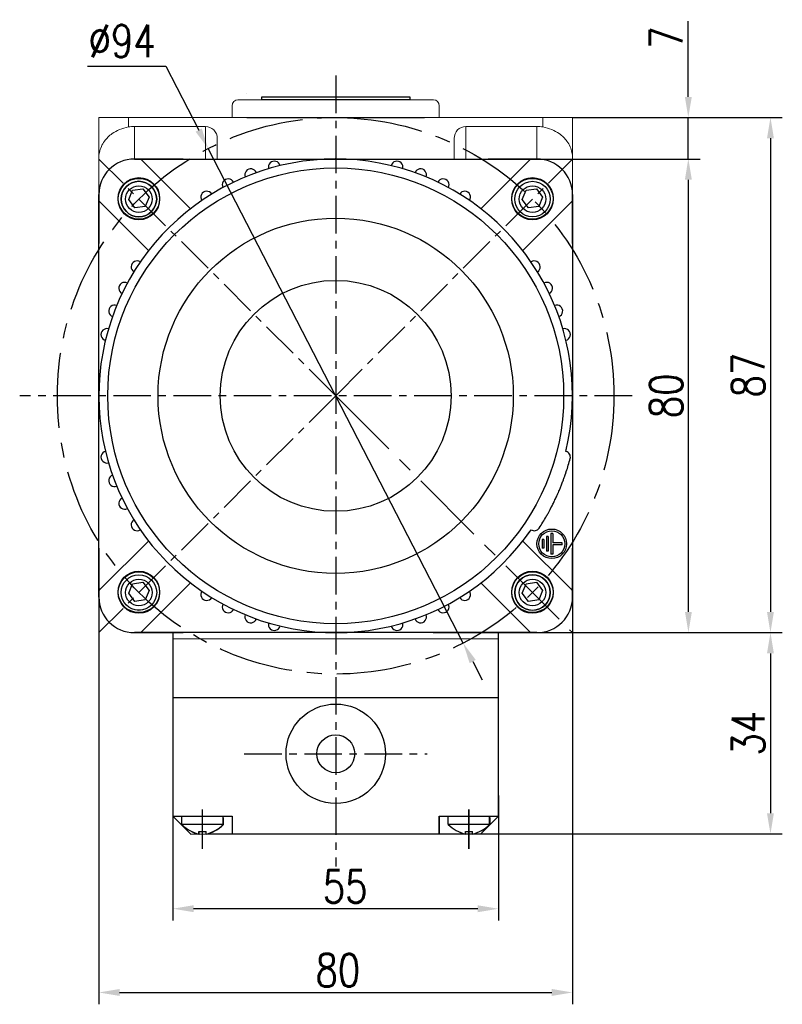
# Model space of a CAD drawing. Header units: inches. Extents: x -753 to 5070, y -3075 to 1581.
# Tile 27 of 178: x 1300 to 1429, y -1248 to -1082. Entities that reach past the tile are written whole.
import ezdxf

# ---------------------------------------------------------------- set-up
doc = ezdxf.new("R2010")
doc.units = ezdxf.units.IN
doc.header["$LTSCALE"] = 10
doc.header["$MEASUREMENT"] = 0
doc.linetypes.add('CENTER', pattern=[10.16, 6.35, -1.27, 1.27, -1.27])
for name, color, linetype in [('1轮廓实线层', 7, 'Continuous'), ('3中心线层', 1, 'CENTER'), ('7标注层', 4, 'Continuous')]:
    doc.layers.add(name, color=color, linetype=linetype)
doc.styles.add('TH_GBDIM', font='romans.shx', dxfattribs={"width": 0.8, "bigfont": 'gbcbig.shx'})
doc.dimstyles.new('TH_GBDIM', dxfattribs={"dimtxt": 3.5, "dimasz": 2.5, "dimexe": 2, "dimexo": 0, "dimgap": 1, "dimtad": 1, "dimdec": 4, "dimdsep": 46, "dimtxsty": 'TH_GBDIM', "dimcen": 0.09, "dimclrd": 4, "dimclre": 4, "dimclrt": 3, "dimadec": 0, "dimazin": 0, "dimtfac": 1, "dimtdec": 4, "dimtmove": 0, "dimatfit": 3, "dimfxl": 1, "dimtzin": 0, "dimarcsym": 0})

# ---------------------------------------------------------------- blocks, each defined once
blk = doc.blocks.new('*D273')
at = {"layer": '7标注层', "color": 4, "lineweight": -2, "transparency": 16777216}
for p, q in [((1383.31, -1105.15), (1415.01, -1105.15)), ((1413.01, -1181.65), (1413.01, -1108.65)), ((1393.44, -1185.15), (1415.01, -1185.15))]:
    blk.add_line(p, q, dxfattribs=at)
at = {"layer": '7标注层', "color": 4, "transparency": 16777216}
for points in [[(1412.43, -1108.65), (1413.59, -1108.65), (1413.01, -1105.15)], [(1412.43, -1181.65), (1413.59, -1181.65), (1413.01, -1185.15)]]:
    blk.add_solid(points, dxfattribs=at)
at = {"layer": 'Defpoints', "color": 0, "transparency": 16777216}
for p in [(1383.31, -1105.15), (1413.01, -1105.15), (1393.44, -1185.15)]:
    blk.add_point(p, dxfattribs=at)
at = {"layer": '7标注层', "color": 3, "transparency": 16777216, "insert": (1409.26, -1145.15), "char_height": 5.5, "attachment_point": 5, "rotation": 90, "style": 'TH_GBDIM'}
blk.add_mtext('{80}{}{}', dxfattribs=at)
blk = doc.blocks.new('*D274')
at = {"layer": '7标注层', "color": 4, "lineweight": -2, "transparency": 16777216}
for p, q in [((1412.99, -1094.65), (1412.99, -1081.89)), ((1393.44, -1098.15), (1414.99, -1098.15)), ((1412.99, -1105.15), (1412.99, -1098.15)), ((1395, -1105.15), (1414.99, -1105.15)), ((1412.99, -1108.65), (1412.99, -1112.15))]:
    blk.add_line(p, q, dxfattribs=at)
at = {"layer": '7标注层', "color": 4, "transparency": 16777216}
for points in [[(1412.41, -1094.65), (1413.58, -1094.65), (1412.99, -1098.15)], [(1412.41, -1108.65), (1413.58, -1108.65), (1412.99, -1105.15)]]:
    blk.add_solid(points, dxfattribs=at)
at = {"layer": 'Defpoints', "color": 0, "transparency": 16777216}
for p in [(1393.44, -1098.15), (1412.99, -1098.15), (1395, -1105.15)]:
    blk.add_point(p, dxfattribs=at)
at = {"layer": '7标注层', "color": 3, "transparency": 16777216, "insert": (1409.24, -1084.67), "char_height": 5.5, "attachment_point": 5, "rotation": 90, "style": 'TH_GBDIM'}
blk.add_mtext('{7}{}{}', dxfattribs=at)
blk = doc.blocks.new('*D275')
at = {"layer": '7标注层', "color": 4, "lineweight": -2, "transparency": 16777216}
for p, q in [((1311.5, -1089.47), (1324.74, -1089.47)), ((1324.74, -1089.47), (1330.3, -1100.26)), ((1374.97, -1186.92), (1331.9, -1103.37)), ((1376.58, -1190.03), (1378.18, -1193.14))]:
    blk.add_line(p, q, dxfattribs=at)
at = {"layer": '7标注层', "color": 4, "transparency": 16777216}
for points in [[(1330.82, -1099.99), (1329.78, -1100.53), (1331.9, -1103.37)], [(1377.1, -1189.77), (1376.06, -1190.3), (1374.97, -1186.92)]]:
    blk.add_solid(points, dxfattribs=at)
at = {"layer": 'Defpoints', "color": 0, "transparency": 16777216}
for p in [(1331.9, -1103.37), (1374.97, -1186.92)]:
    blk.add_point(p, dxfattribs=at)
at = {"layer": '7标注层', "color": 3, "transparency": 16777216, "insert": (1317.37, -1085.22), "char_height": 5.5, "attachment_point": 5, "style": 'TH_GBDIM'}
blk.add_mtext('{∅94}{}{}', dxfattribs=at)
blk = doc.blocks.new('*D276')
at = {"layer": '7标注层', "color": 4, "lineweight": -2, "transparency": 16777216}
for p, q in [((1393.44, -1098.15), (1428.87, -1098.15)), ((1426.87, -1101.65), (1426.87, -1181.65)), ((1369.9, -1185.15), (1428.87, -1185.15))]:
    blk.add_line(p, q, dxfattribs=at)
at = {"layer": '7标注层', "color": 4, "transparency": 16777216}
for points in [[(1426.28, -1101.65), (1427.45, -1101.65), (1426.87, -1098.15)], [(1426.28, -1181.65), (1427.45, -1181.65), (1426.87, -1185.15)]]:
    blk.add_solid(points, dxfattribs=at)
at = {"layer": 'Defpoints', "color": 0, "transparency": 16777216}
for p in [(1393.44, -1098.15), (1369.9, -1185.15), (1426.87, -1185.15)]:
    blk.add_point(p, dxfattribs=at)
at = {"layer": '7标注层', "color": 3, "transparency": 16777216, "insert": (1423.12, -1141.65), "char_height": 5.5, "attachment_point": 5, "rotation": 90, "style": 'TH_GBDIM'}
blk.add_mtext('{87}{}{}', dxfattribs=at)
blk = doc.blocks.new('*D319')
at = {"layer": '7标注层', "color": 4, "lineweight": -2, "transparency": 16777216}
for p, q in [((1313.44, -1175.02), (1313.44, -1247.93)), ((1393.44, -1175.02), (1393.44, -1247.93)), ((1316.94, -1245.93), (1389.94, -1245.93))]:
    blk.add_line(p, q, dxfattribs=at)
at = {"layer": '7标注层', "color": 4, "transparency": 16777216}
for points in [[(1316.94, -1245.34), (1316.94, -1246.51), (1313.44, -1245.93)], [(1389.94, -1245.34), (1389.94, -1246.51), (1393.44, -1245.93)]]:
    blk.add_solid(points, dxfattribs=at)
at = {"layer": 'Defpoints', "color": 0, "transparency": 16777216}
for p in [(1313.44, -1175.02), (1393.44, -1175.02), (1393.44, -1245.93)]:
    blk.add_point(p, dxfattribs=at)
at = {"layer": '7标注层', "color": 3, "transparency": 16777216, "insert": (1353.82, -1242.18), "char_height": 5.5, "attachment_point": 5, "style": 'TH_GBDIM'}
blk.add_mtext('80', dxfattribs=at)
blk = doc.blocks.new('*D488')
at = {"layer": '7标注层', "color": 4, "lineweight": -2, "transparency": 16777216}
for p, q in [((1381.33, -1185.15), (1428.87, -1185.15)), ((1426.87, -1188.65), (1426.87, -1215.65)), ((1371.49, -1219.15), (1428.87, -1219.15))]:
    blk.add_line(p, q, dxfattribs=at)
at = {"layer": '7标注层', "color": 4, "transparency": 16777216}
for points in [[(1426.28, -1188.65), (1427.45, -1188.65), (1426.87, -1185.15)], [(1426.28, -1215.65), (1427.45, -1215.65), (1426.87, -1219.15)]]:
    blk.add_solid(points, dxfattribs=at)
at = {"layer": 'Defpoints', "color": 0, "transparency": 16777216}
for p in [(1381.33, -1185.15), (1371.49, -1219.15), (1426.87, -1219.15)]:
    blk.add_point(p, dxfattribs=at)
at = {"layer": '7标注层', "color": 3, "transparency": 16777216, "insert": (1423.12, -1202.15), "char_height": 5.5, "attachment_point": 5, "rotation": 90, "style": 'TH_GBDIM'}
blk.add_mtext('34', dxfattribs=at)
blk = doc.blocks.new('*D489')
at = {"layer": '7标注层', "color": 4, "lineweight": -2, "transparency": 16777216}
for p, q in [((1325.94, -1212.66), (1325.94, -1233.78)), ((1380.94, -1212.67), (1380.94, -1233.79)), ((1377.44, -1231.79), (1329.44, -1231.78))]:
    blk.add_line(p, q, dxfattribs=at)
at = {"layer": '7标注层', "color": 4, "transparency": 16777216}
for points in [[(1329.44, -1231.19), (1329.44, -1232.36), (1325.94, -1231.78)], [(1377.44, -1231.2), (1377.44, -1232.37), (1380.94, -1231.79)]]:
    blk.add_solid(points, dxfattribs=at)
at = {"layer": 'Defpoints', "color": 0, "transparency": 16777216}
for p in [(1325.94, -1212.66), (1380.94, -1212.67), (1325.94, -1231.78)]:
    blk.add_point(p, dxfattribs=at)
at = {"layer": '7标注层', "color": 3, "transparency": 16777216, "insert": (1355.04, -1228.03), "char_height": 5.5, "attachment_point": 5, "rotation": 359.9908, "style": 'TH_GBDIM'}
blk.add_mtext('55', dxfattribs=at)

msp = doc.modelspace()

# ---------------------------------------------------------------- linework, layer by layer
for p, q in [((1327.687, -1105.148), (1319.437, -1105.148)), ((1327.687, -1105.148), (1335.835, -1105.148)), ((1335.835, -1105.148), (1379.187, -1105.148)), ((1387.437, -1105.148), (1379.187, -1105.148)), ((1318.492, -1112.007), (1319.143, -1110.437)), ((1319.143, -1110.437), (1320.874, -1110.18)), ((1320.874, -1110.18), (1321.914, -1111.586)), ((1384.96, -1112.007), (1385.611, -1110.437)), ((1385.611, -1110.437), (1387.341, -1110.18)), ((1387.341, -1110.18), (1388.382, -1111.586)), ((1313.437, -1111.148), (1313.437, -1119.398)), ((1319.533, -1113.413), (1318.492, -1112.007)), ((1321.914, -1111.586), (1321.263, -1113.157)), ((1386, -1113.413), (1384.96, -1112.007)), ((1388.382, -1111.586), (1387.731, -1113.157)), ((1393.437, -1119.398), (1393.437, -1111.148)), ((1321.263, -1113.157), (1319.533, -1113.413)), ((1387.731, -1113.157), (1386, -1113.413)), ((1393.437, -1119.398), (1393.437, -1127.545)), ((1313.437, -1170.897), (1313.437, -1179.147)), ((1393.437, -1179.147), (1393.437, -1170.897)), ((1318.492, -1178.475), (1319.143, -1176.905)), ((1319.143, -1176.905), (1320.874, -1176.648)), ((1320.874, -1176.648), (1321.914, -1178.054)), ((1384.96, -1178.475), (1385.611, -1176.905)), ((1385.611, -1176.905), (1387.341, -1176.648)), ((1387.341, -1176.648), (1388.382, -1178.054)), ((1319.533, -1179.881), (1318.492, -1178.475)), ((1321.914, -1178.054), (1321.263, -1179.624)), ((1386, -1179.881), (1384.96, -1178.475)), ((1388.382, -1178.054), (1387.731, -1179.624)), ((1321.263, -1179.624), (1319.533, -1179.881)), ((1387.731, -1179.624), (1386, -1179.881)), ((1319.437, -1185.147), (1327.687, -1185.147)), ((1379.187, -1185.147), (1387.437, -1185.147)), ((1380.937, -1215.765), (1380.937, -1185.148)), ((1380.939, -1216.157), (1380.937, -1185.155)), ((1325.937, -1186.18), (1380.937, -1186.149)), ((1327.437, -1217.583), (1327.437, -1216.148)), ((1327.457, -1217.605), (1327.456, -1216.17)), ((1334.437, -1217.583), (1334.437, -1216.148)), ((1334.437, -1216.45), (1334.437, -1217.583)), ((1334.457, -1217.601), (1334.456, -1216.166)), ((1334.456, -1216.469), (1334.457, -1217.601)), ((1372.437, -1217.583), (1372.437, -1216.148)), ((1372.457, -1217.58), (1372.456, -1216.145)), ((1379.437, -1217.583), (1379.437, -1216.148)), ((1379.437, -1216.45), (1379.437, -1217.583)), ((1379.457, -1217.576), (1379.456, -1216.141)), ((1379.456, -1216.444), (1379.457, -1217.576)), ((1327.437, -1217.489), (1334.437, -1217.489)), ((1327.457, -1217.511), (1334.457, -1217.507)), ((1330.337, -1218.748), (1331.537, -1218.748)), ((1330.337, -1219.176), (1330.337, -1218.748)), ((1330.358, -1218.768), (1331.558, -1218.767)), ((1330.358, -1219.196), (1330.358, -1218.768)), ((1331.537, -1219.176), (1331.537, -1218.748)), ((1331.558, -1219.196), (1331.558, -1218.767)), ((1372.437, -1217.489), (1379.437, -1217.489)), ((1372.457, -1217.486), (1379.457, -1217.482)), ((1375.337, -1218.748), (1376.537, -1218.748)), ((1375.337, -1219.176), (1375.337, -1218.748)), ((1375.358, -1218.743), (1376.558, -1218.743)), ((1375.358, -1219.171), (1375.358, -1218.743)), ((1376.537, -1219.176), (1376.537, -1218.748)), ((1376.558, -1219.171), (1376.558, -1218.743))]:
    msp.add_line(p, q)
for centre, radius in [((1320.203, -1111.797), 3.5), ((1386.671, -1111.797), 3.5), ((1386.671, -1111.914), 3), ((1320.203, -1111.914), 2.25), ((1386.671, -1111.914), 2.25), ((1320.203, -1178.264), 3.5), ((1320.203, -1178.381), 3), ((1386.671, -1178.264), 3.5), ((1320.203, -1178.381), 2.25), ((1386.671, -1178.381), 2.25)]:
    msp.add_circle(centre, radius)
at = {"extrusion": (0, 0, -1)}
for centre in [(-1320.203, -1111.914), (-1386.671, -1178.381)]:
    msp.add_circle(centre, 3, dxfattribs=at)
for centre, radius, start, end in [((1319.437, -1111.148), 6, 90, 180), ((1387.437, -1111.148), 6, 0, 90), ((1319.437, -1179.147), 6, 180, 270), ((1387.437, -1179.147), 6, 270, 0), ((1331.897, -1212.9), 6.467, 226.40085, 256.04276), ((1331.914, -1212.919), 6.467, 226.43412, 256.07602), ((1329.977, -1212.9), 6.467, 283.95724, 313.59915), ((1329.994, -1212.92), 6.467, 283.99051, 313.63241), ((1376.897, -1212.9), 6.467, 226.40085, 256.04276), ((1376.914, -1212.894), 6.467, 226.43412, 256.07602), ((1374.977, -1212.9), 6.467, 283.95724, 313.59915), ((1374.994, -1212.895), 6.467, 283.99051, 313.63241)]:
    msp.add_arc(centre, radius, start, end)
at = {"layer": '1轮廓实线层', "color": 115, "linetype": 'Continuous', "lineweight": 15}
msp.add_line((1338.441, -1094.148), (1338.437, -1094.148), dxfattribs=at)
at = {"layer": '1轮廓实线层', "color": 7, "linetype": 'Continuous', "lineweight": 15}
for p, q in [((1336.937, -1095.148), (1369.937, -1095.148)), ((1335.937, -1096.148), (1335.937, -1098.148)), ((1370.937, -1098.148), (1370.937, -1096.147)), ((1313.437, -1098.148), (1318.437, -1098.148)), ((1313.437, -1104.987), (1313.437, -1098.148)), ((1318.437, -1098.148), (1318.437, -1099.733)), ((1318.437, -1098.148), (1388.437, -1098.148)), ((1388.437, -1099.733), (1388.437, -1098.148)), ((1388.437, -1098.148), (1393.437, -1098.148)), ((1393.437, -1098.148), (1393.437, -1104.987)), ((1319.437, -1099.648), (1319.437, -1105.148)), ((1331.437, -1099.648), (1319.437, -1099.648)), ((1331.437, -1105.148), (1331.437, -1099.648)), ((1375.437, -1099.648), (1375.437, -1105.148)), ((1375.437, -1099.648), (1387.437, -1099.648)), ((1387.437, -1105.148), (1387.437, -1099.648)), ((1333.437, -1101.669), (1333.437, -1105.148)), ((1373.437, -1105.148), (1373.437, -1101.669)), ((1313.437, -1111.148), (1313.437, -1104.987)), ((1319.437, -1105.148), (1320.508, -1105.148)), ((1320.508, -1105.148), (1353.437, -1105.148)), ((1353.437, -1105.148), (1386.366, -1105.148)), ((1386.366, -1105.148), (1387.437, -1105.148)), ((1393.437, -1104.987), (1393.437, -1111.148)), ((1313.437, -1112.219), (1313.437, -1111.148)), ((1313.437, -1145.148), (1313.437, -1112.219)), ((1393.437, -1111.148), (1393.437, -1112.219)), ((1393.437, -1112.219), (1393.437, -1145.148)), ((1313.437, -1178.076), (1313.437, -1145.148)), ((1393.437, -1145.148), (1393.437, -1178.076)), ((1313.437, -1179.147), (1313.437, -1178.076)), ((1393.437, -1178.076), (1393.437, -1179.147)), ((1353.437, -1185.147), (1320.508, -1185.147)), ((1386.366, -1185.147), (1353.437, -1185.147)), ((1386.366, -1185.148), (1364.439, -1185.148)), ((1387.437, -1185.147), (1386.366, -1185.147))]:
    msp.add_line(p, q, dxfattribs=at)
at = {"layer": '1轮廓实线层'}
for p, q in [((1340.937, -1095.148), (1340.937, -1094.648)), ((1340.937, -1094.648), (1365.937, -1094.648)), ((1365.937, -1095.148), (1340.937, -1095.148)), ((1365.937, -1094.648), (1365.937, -1095.148)), ((1338.437, -1098.148), (1368.437, -1098.148)), ((1319.437, -1105.148), (1320.508, -1105.148)), ((1320.508, -1105.148), (1353.437, -1105.148)), ((1320.508, -1105.148), (1320.808, -1105.448)), ((1328.91, -1113.55), (1320.808, -1105.448)), ((1353.437, -1105.148), (1386.366, -1105.148)), ((1386.066, -1105.448), (1377.964, -1113.55)), ((1386.066, -1105.448), (1386.366, -1105.148)), ((1386.366, -1105.148), (1387.437, -1105.148)), ((1313.437, -1112.219), (1313.437, -1111.148)), ((1313.437, -1145.148), (1313.437, -1112.219)), ((1313.737, -1112.519), (1313.437, -1112.219)), ((1313.737, -1112.519), (1321.839, -1120.621)), ((1385.035, -1120.621), (1393.137, -1112.519)), ((1393.437, -1112.219), (1393.137, -1112.519)), ((1393.437, -1111.148), (1393.437, -1112.219)), ((1393.437, -1112.219), (1393.437, -1145.148)), ((1313.437, -1178.077), (1313.437, -1145.148)), ((1393.437, -1145.148), (1393.437, -1178.077)), ((1392.388, -1157.947), (1392.388, -1157.947)), ((1389.337, -1168.898), (1389.037, -1168.898)), ((1389.037, -1168.898), (1389.037, -1171.398)), ((1389.337, -1168.898), (1389.337, -1171.398)), ((1390.087, -1168.398), (1389.787, -1168.398)), ((1389.787, -1168.398), (1389.787, -1171.898)), ((1390.087, -1168.398), (1390.087, -1169.998)), ((1321.839, -1169.675), (1313.737, -1177.777)), ((1393.137, -1177.777), (1385.035, -1169.675)), ((1388.587, -1169.398), (1388.287, -1169.398)), ((1388.287, -1169.398), (1388.287, -1170.898)), ((1388.587, -1169.398), (1388.587, -1170.898)), ((1391.687, -1169.998), (1390.087, -1169.998)), ((1390.087, -1170.298), (1390.087, -1171.898)), ((1391.687, -1170.298), (1390.087, -1170.298)), ((1391.687, -1170.298), (1391.687, -1169.998)), ((1388.587, -1170.898), (1388.287, -1170.898)), ((1389.337, -1171.398), (1389.037, -1171.398)), ((1390.087, -1171.898), (1389.787, -1171.898)), ((1320.808, -1184.848), (1328.91, -1176.746)), ((1377.964, -1176.746), (1386.066, -1184.848)), ((1313.437, -1178.077), (1313.737, -1177.777)), ((1313.437, -1179.148), (1313.437, -1178.077)), ((1393.137, -1177.777), (1393.437, -1178.077)), ((1393.437, -1178.077), (1393.437, -1179.148)), ((1320.508, -1185.148), (1319.437, -1185.148)), ((1320.808, -1184.848), (1320.508, -1185.148)), ((1353.437, -1185.148), (1320.508, -1185.148)), ((1325.937, -1185.148), (1325.937, -1215.765)), ((1325.937, -1185.148), (1325.96, -1216.171)), ((1380.937, -1185.148), (1325.937, -1185.148)), ((1386.366, -1185.148), (1353.437, -1185.148)), ((1386.366, -1185.148), (1353.437, -1185.148)), ((1386.366, -1185.148), (1386.066, -1184.848)), ((1386.366, -1185.148), (1386.066, -1184.848)), ((1387.437, -1185.148), (1386.366, -1185.148)), ((1380.937, -1196.148), (1325.937, -1196.18)), ((1325.937, -1216.148), (1328.937, -1219.148)), ((1325.937, -1216.148), (1335.937, -1216.148)), ((1325.956, -1216.171), (1335.956, -1216.165)), ((1325.956, -1216.171), (1328.958, -1219.169)), ((1335.937, -1216.148), (1335.937, -1219.148)), ((1335.956, -1216.165), (1335.958, -1219.165)), ((1370.937, -1216.148), (1380.937, -1216.148)), ((1370.937, -1219.148), (1370.937, -1216.148)), ((1370.956, -1216.146), (1380.956, -1216.14)), ((1370.958, -1219.146), (1370.956, -1216.146)), ((1380.937, -1216.148), (1377.937, -1219.148)), ((1380.956, -1216.14), (1377.958, -1219.142)), ((1328.958, -1219.169), (1377.937, -1219.148)), ((1332.437, -1219.148), (1374.437, -1219.148))]:
    msp.add_line(p, q, dxfattribs=at)
at = {"layer": '1轮廓实线层', "color": 7}
msp.add_line((1380.937, -1196.148), (1380.937, -1185.148), dxfattribs=at)
at = {"layer": '1轮廓实线层'}
for centre, radius in [((1353.437, -1145.148), 38.5), ((1320.203, -1111.914), 3.5), ((1320.203, -1111.914), 3), ((1386.671, -1111.914), 3.5), ((1386.671, -1111.914), 3), ((1353.437, -1145.148), 30), ((1353.437, -1145.148), 19.5), ((1389.937, -1170.148), 2.5), ((1389.937, -1170.148), 2.2), ((1320.203, -1178.382), 3.5), ((1320.203, -1178.382), 3), ((1386.671, -1178.382), 3.5), ((1386.671, -1178.382), 3), ((1353.447, -1205.611), 8.4), ((1353.447, -1205.611), 3.2)]:
    msp.add_circle(centre, radius, dxfattribs=at)
at = {"layer": '1轮廓实线层', "color": 7, "linetype": 'Continuous', "lineweight": 15}
for centre, radius, start, end in [((1336.937, -1096.148), 1, 90, 180), ((1369.937, -1096.148), 1, 0, 90), ((1319.437, -1111.148), 6, 90, 180), ((1387.437, -1111.148), 6, 0, 90), ((1319.437, -1179.147), 6, 180, 270), ((1387.437, -1179.147), 6, 270, 0)]:
    msp.add_arc(centre, radius, start, end, dxfattribs=at)
at = {"layer": '1轮廓实线层'}
for centre, radius, start, end in [((1353.437, -1145.148), 40, 346.43243, 325.56757), ((1319.437, -1111.148), 6, 90, 180), ((1343.084, -1106.511), 1, 14.28378, 195.71622), ((1363.79, -1106.511), 1, 344.28378, 165.71622), ((1387.437, -1111.148), 6, 0, 90), ((1339.102, -1107.804), 1, 20.28378, 201.71622), ((1367.772, -1107.804), 1, 338.28378, 159.71622), ((1335.277, -1109.507), 1, 26.28378, 207.71622), ((1371.597, -1109.507), 1, 332.28378, 153.71622), ((1331.651, -1111.601), 1, 32.28378, 213.71622), ((1375.223, -1111.601), 1, 326.28378, 147.71622), ((1319.89, -1123.362), 1, 56.28378, 237.71622), ((1386.984, -1123.362), 1, 302.28378, 123.71622), ((1317.797, -1126.988), 1, 62.28378, 243.71622), ((1389.077, -1126.988), 1, 296.28378, 117.71622), ((1316.094, -1130.813), 1, 68.28378, 249.71622), ((1390.78, -1130.813), 1, 290.28378, 111.71622), ((1314.8, -1134.795), 1, 74.28378, 255.71622), ((1392.074, -1134.795), 1, 284.28378, 105.71622), ((1353.437, -1145.148), 40, 346.43243, 347.05742), ((1353.437, -1145.148), 40, 346.43243, 347.05742), ((1314.8, -1155.5), 1, 104.28378, 285.71622), ((1353.437, -1145.148), 38.5, 346.01062, 346.01275), ((1392.074, -1155.5), 1, 345, 75.71622), ((1353.437, -1145.148), 41, 341.8093, 345), ((1316.094, -1159.482), 1, 110.28378, 291.71622), ((1317.797, -1163.307), 1, 116.28378, 297.71622), ((1353.437, -1145.148), 41, 327, 330.1907), ((1319.89, -1166.933), 1, 122.28378, 303.71622), ((1386.984, -1166.933), 1, 236.28378, 327), ((1353.437, -1145.148), 40, 323.821, 325.56757), ((1353.437, -1145.148), 40, 323.821, 325.56757), ((1353.437, -1145.148), 40, 323.821, 323.82562), ((1319.437, -1179.148), 6, 180, 270), ((1331.651, -1178.694), 1, 146.28378, 327.71622), ((1375.223, -1178.694), 1, 212.28378, 33.71622), ((1387.437, -1179.148), 6, 270, 0), ((1335.277, -1180.788), 1, 152.28378, 333.71622), ((1371.597, -1180.788), 1, 206.28378, 27.71622), ((1339.102, -1182.491), 1, 158.28378, 339.71622), ((1367.772, -1182.491), 1, 200.28378, 21.71622), ((1343.084, -1183.785), 1, 164.28378, 345.71622), ((1363.79, -1183.785), 1, 194.28378, 15.71622)]:
    msp.add_arc(centre, radius, start, end, dxfattribs=at)
at = {"layer": '1轮廓实线层', "color": 7, "linetype": 'Continuous', "lineweight": 15}
for centre, major_axis, start_param, end_param in [((1319.437, -1105.711), (0, -6.062), 3.1415927, 3.3090407), ((1331.437, -1101.669), (0, -2.021), 1.5707963, 3.1415927), ((1375.437, -1101.669), (0, 2.021), 0, 1.5707963), ((1387.437, -1105.711), (0, 6.062), 6.1157372, 6.2831853)]:
    msp.add_ellipse(centre, major_axis=major_axis, ratio=0.9896874, start_param=start_param, end_param=end_param, dxfattribs=at)
for points, knots in [([(1318.437, -1099.733), (1317.927, -1099.855), (1316.91, -1100.098), (1315.77, -1100.759), (1314.947, -1101.449), (1314.315, -1102.186), (1313.815, -1103.053), (1313.506, -1104.012), (1313.437, -1104.666), (1313.437, -1104.983), (1313.437, -1104.987)], [0, 0, 0, 0, 0.1632796, 0.325761, 0.4399397, 0.5573936, 0.7048218, 0.8564876, 0.9983726, 1, 1, 1, 1]), ([(1393.437, -1104.987), (1393.437, -1104.983), (1393.436, -1104.666), (1393.369, -1104.021), (1393.063, -1103.062), (1392.569, -1102.2), (1391.933, -1101.455), (1391.112, -1100.763), (1389.964, -1100.098), (1388.947, -1099.855), (1388.437, -1099.733)], [0, 0, 0, 0, 0.0016274, 0.1435129, 0.2910808, 0.4426062, 0.5569336, 0.6742378, 0.8367196, 1, 1, 1, 1])]:
    msp.add_open_spline(points, degree=3, knots=knots, dxfattribs=at)
at = {"layer": '1轮廓实线层'}
msp.add_open_spline([(1389.012, -1165.529), (1389.012, -1165.529), (1389.012, -1165.529), (1389.012, -1165.529), (1389.019, -1165.518), (1389.038, -1165.484), (1389.055, -1165.455), (1389.058, -1165.448), (1389.066, -1165.435), (1389.07, -1165.428), (1389.082, -1165.407), (1389.091, -1165.391), (1389.12, -1165.339), (1389.165, -1165.259), (1389.222, -1165.158), (1389.269, -1165.074), (1389.285, -1165.045), (1389.319, -1164.983), (1389.337, -1164.951), (1389.392, -1164.851), (1389.47, -1164.709), (1389.556, -1164.549), (1389.646, -1164.38), (1389.694, -1164.291), (1389.755, -1164.174), (1389.768, -1164.15), (1389.792, -1164.102), (1389.83, -1164.03), (1389.869, -1163.956), (1389.946, -1163.805), (1390.051, -1163.598), (1390.161, -1163.379), (1390.244, -1163.21), (1390.272, -1163.153), (1390.314, -1163.066), (1390.328, -1163.037), (1390.357, -1162.979), (1390.371, -1162.949), (1390.441, -1162.802), (1390.554, -1162.565), (1390.667, -1162.322), (1390.779, -1162.077), (1390.835, -1161.953), (1390.905, -1161.796), (1390.919, -1161.765), (1390.946, -1161.702), (1390.987, -1161.609), (1391.028, -1161.516), (1391.109, -1161.33), (1391.214, -1161.084), (1391.315, -1160.841), (1391.377, -1160.69), (1391.389, -1160.66), (1391.414, -1160.6), (1391.426, -1160.57), (1391.462, -1160.48), (1391.486, -1160.421), (1391.556, -1160.246), (1391.646, -1160.018), (1391.729, -1159.801), (1391.789, -1159.642), (1391.819, -1159.564), (1391.847, -1159.488), (1391.866, -1159.437), (1391.876, -1159.412), (1391.922, -1159.288), (1391.991, -1159.098), (1392.083, -1158.841), (1392.137, -1158.687), (1392.168, -1158.597), (1392.174, -1158.58), (1392.186, -1158.545), (1392.192, -1158.528), (1392.209, -1158.478), (1392.22, -1158.446), (1392.252, -1158.355), (1392.289, -1158.244), (1392.318, -1158.157), (1392.337, -1158.1), (1392.343, -1158.083), (1392.354, -1158.051), (1392.358, -1158.037), (1392.371, -1157.998), (1392.384, -1157.96), (1392.388, -1157.947), (1392.388, -1157.947)], degree=3, knots=[0, 0, 0, 0, 0.0017158, 0.0017158, 0.0329122, 0.0641086, 0.0641086, 0.0719077, 0.0719077, 0.0797068, 0.0797068, 0.0953049, 0.0953049, 0.1265013, 0.1576977, 0.1576977, 0.1732959, 0.1732959, 0.1888941, 0.1888941, 0.2200905, 0.2512869, 0.2512869, 0.2824832, 0.2824832, 0.2902823, 0.2902823, 0.2980814, 0.3136796, 0.3136796, 0.344876, 0.3760724, 0.3760724, 0.3916706, 0.3916706, 0.3994697, 0.3994697, 0.4072688, 0.4072688, 0.4384651, 0.4696615, 0.4696615, 0.5008579, 0.5008579, 0.508657, 0.508657, 0.5164561, 0.5320543, 0.5320543, 0.5632507, 0.594447, 0.594447, 0.6022461, 0.6022461, 0.6100452, 0.6100452, 0.6256434, 0.6256434, 0.6568398, 0.6880362, 0.6880362, 0.7036344, 0.7114335, 0.7114335, 0.7192326, 0.7192326, 0.750429, 0.7816253, 0.8128217, 0.8128217, 0.8206208, 0.8206208, 0.8284199, 0.8284199, 0.8440181, 0.8440181, 0.8752145, 0.9064109, 0.9064109, 0.922009, 0.922009, 0.9376072, 0.9376072, 0.9688036, 1, 1, 1, 1], dxfattribs=at)
at = {"layer": '3中心线层', "ltscale": 0.1}
for p, q in [((1353.437, -1091.053), (1353.437, -1224.666)), ((1353.437, -1145.148), (1313.447, -1105.158)), ((1353.437, -1145.148), (1393.427, -1105.158)), ((1403.518, -1145.148), (1300.068, -1145.148)), ((1353.437, -1145.148), (1313.447, -1185.138)), ((1337.986, -1205.611), (1368.909, -1205.611))]:
    msp.add_line(p, q, dxfattribs=at)
at = {"layer": '3中心线层', "ltscale": 0.2}
msp.add_line((1353.437, -1145.148), (1393.427, -1185.138), dxfattribs=at)
at = {"layer": '3中心线层'}
for p, q in [((1330.937, -1221.658), (1330.937, -1215.037)), ((1330.958, -1221.678), (1330.955, -1215.057)), ((1375.937, -1221.658), (1375.937, -1215.037)), ((1375.958, -1221.653), (1375.955, -1215.032))]:
    msp.add_line(p, q, dxfattribs=at)
at = {"layer": '3中心线层', "ltscale": 0.2}
msp.add_circle((1353.437, -1145.148), 47, dxfattribs=at)

# ---------------------------------------------------------------- dimensions: what is measured, and where the dimension line sits
at = {"layer": '7标注层'}
dim = msp.add_diameter_dim_2p(p1=(1374.973, -1186.923), p2=(1331.901, -1103.373), text='{<>}{}{}', dimstyle='TH_GBDIM', override={"dimtxt": 5.5, "dimasz": 3.5, "dimgap": 1.5, "dimtoh": 1, "dimdec": 0}, dxfattribs=at)
dim.commit()
dim.dimension.update_dxf_attribs({"geometry": '*D275', "text_midpoint": (1317.369, -1089.474), "dimtype": 163})
for base, p1, p2, picture, middle in [((1412.993, -1098.148), (1394.999, -1105.148), (1393.437, -1098.148), '*D274', (1412.993, -1084.667)), ((1426.868, -1185.147), (1393.437, -1098.148), (1369.901, -1185.147), '*D276', (1426.868, -1141.648))]:
    dim = msp.add_linear_dim(base=base, p1=p1, p2=p2, angle=90, text='{<>}{}{}', dimstyle='TH_GBDIM', override={"dimtxt": 5.5, "dimasz": 3.5, "dimdec": 1, "dimadec": 1}, dxfattribs=at)
    dim.commit()
    dim.dimension.update_dxf_attribs({"geometry": picture, "text_midpoint": middle, "dimtype": 160})
dim = msp.add_linear_dim(base=(1413.01, -1105.148), p1=(1393.437, -1185.147), p2=(1383.312, -1105.148), angle=90, text='{<>}{}{}', dimstyle='TH_GBDIM', override={"dimtxt": 5.5, "dimasz": 3.5, "dimdec": 1, "dimadec": 1}, dxfattribs=at)
dim.commit()
dim.dimension.update_dxf_attribs({"geometry": '*D273', "text_midpoint": (1409.26, -1145.148)})
dim = msp.add_linear_dim(base=(1393.437, -1245.928), p1=(1313.437, -1175.022), p2=(1393.437, -1175.022), dimstyle='TH_GBDIM', override={"dimtxt": 5.5, "dimasz": 3.5, "dimdec": 1, "dimadec": 1}, dxfattribs=at)
dim.commit()
dim.dimension.update_dxf_attribs({"geometry": '*D319', "text_midpoint": (1353.82, -1245.928), "dimtype": 160})
dim = msp.add_linear_dim(base=(1426.868, -1219.15), p1=(1381.333, -1185.148), p2=(1371.491, -1219.15), angle=270, dimstyle='TH_GBDIM', override={"dimtxt": 5.5, "dimasz": 3.5, "dimdec": 1, "dimadec": 1}, dxfattribs=at)
dim.commit()
dim.dimension.update_dxf_attribs({"geometry": '*D488', "text_midpoint": (1423.118, -1202.149)})
dim = msp.add_linear_dim(base=(1325.939, -1231.777), p1=(1380.942, -1212.671), p2=(1325.942, -1212.658), angle=179.99083, dimstyle='TH_GBDIM', override={"dimtxt": 5.5, "dimasz": 3.5, "dimdec": 1, "dimadec": 1}, dxfattribs=at)
dim.commit()
dim.dimension.update_dxf_attribs({"geometry": '*D489', "text_midpoint": (1355.038, -1231.782), "dimtype": 160})

doc.saveas('drawing.dxf')
